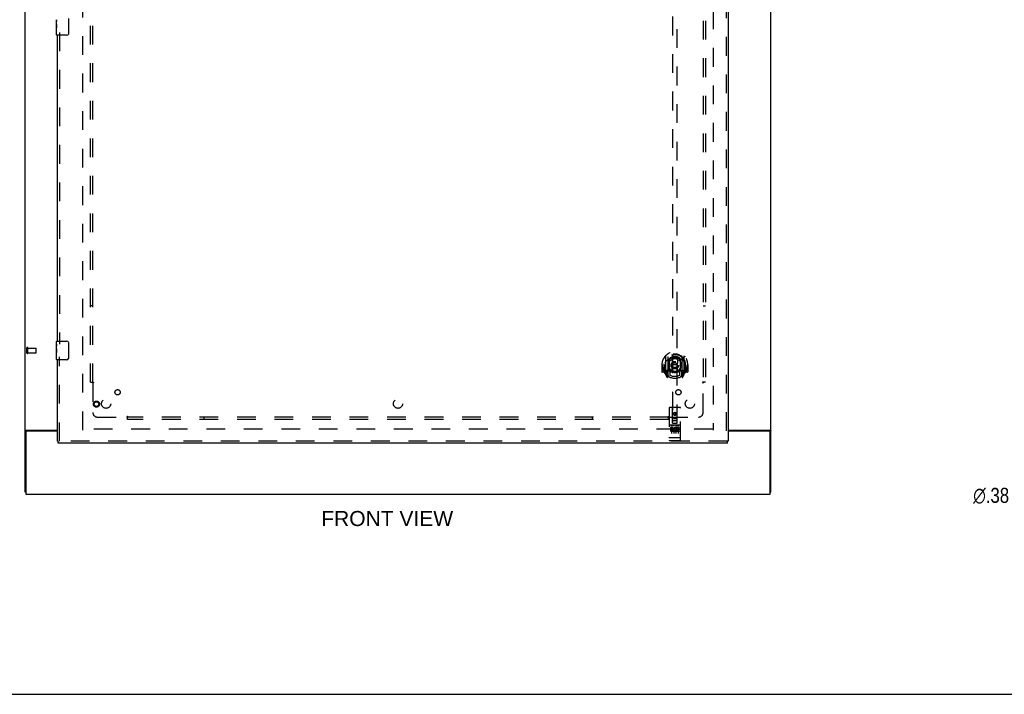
# Model space of a CAD drawing. Header units: inches. Extents: x 0 to 184, y 0 to 119.
# Tile 7 of 115: x 46 to 100, y 0 to 36. Entities that reach past the tile are written whole.
import ezdxf

# ---------------------------------------------------------------- set-up
doc = ezdxf.new("R2010")
doc.units = ezdxf.units.IN
doc.header["$LTSCALE"] = 10.121375
doc.header["$MEASUREMENT"] = 0
doc.linetypes.add('HIDDEN', pattern=[0.2, 0.1, -0.1])
doc.layers.get('0').update_dxf_attribs({"linetype": 'CONTINUOUS'})
for name, color, linetype in [('DEFAULT_2', 8, 'HIDDEN'), ('DIMENSIONS', 7, 'CONTINUOUS'), ('DOOR_ASSEMBLY', 7, 'CONTINUOUS'), ('SUBPANEL', 7, 'CONTINUOUS')]:
    doc.layers.add(name, color=color, linetype=linetype)
doc.styles.get("Standard").update_dxf_attribs({"font": 'arial.ttf'})
doc.styles.add('TEXTSTYLE_1', font='gdt', dxfattribs={"width": 0.8})
doc.dimstyles.new('DIMSTYLE_2', dxfattribs={"dimtxt": 0.811875, "dimasz": 1.0825, "dimexe": 0.09, "dimexo": 0.07, "dimgap": 0.09, "dimtad": 0, "dimtih": 1, "dimtoh": 1, "dimzin": 4, "dimdsep": 46, "dimtxsty": 'Standard', "dimblk": '_FILLED', "dimblk1": '_FILLED', "dimblk2": '_FILLED', "dimcen": 0.09, "dimadec": 3, "dimazin": 1, "dimtfac": 1, "dimtdec": 3, "dimtofl": 0, "dimtmove": 0, "dimatfit": 1, "dimldrblk": '_FILLED', "dimfxl": 0, "dimtolj": 1, "dimtzin": 4, "dimarcsym": 0})

# ---------------------------------------------------------------- blocks, each defined once
blk = doc.blocks.new('_FILLED')
at = {"color": 0, "linetype": 'ByBlock'}
blk.add_solid([(0, 0), (-1, 0.2), (-1, -0.2)], dxfattribs=at)
blk = doc.blocks.new('*D24')
at = {"layer": 'DIMENSIONS', "color": 2, "linetype": 'Continuous'}
for p, q in [((103.215, 11.951), (101.202, 10.731)), ((101.202, 10.731), (100.255, 10.731))]:
    blk.add_line(p, q, dxfattribs=at)
at = {"layer": 'DIMENSIONS', "color": 2, "linetype": 'Continuous', "xscale": 1.0825, "yscale": 1.0825, "zscale": 1.0825, "rotation": 31.2392584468}
blk.add_blockref('_FILLED', (103.215, 11.951), dxfattribs=at)
at = {"layer": 'DIMENSIONS', "color": 2, "linetype": 'Continuous', "insert": (99.849, 11.137), "char_height": 0.81188, "width": 2.65796, "attachment_point": 3, "line_spacing_factor": 0.9, "style": 'TEXTSTYLE_1'}
blk.add_mtext('{\\fgdt;n}\\fArial;.38', dxfattribs=at)

msp = doc.modelspace()

# ---------------------------------------------------------------- linework, layer by layer
at = {"color": 3, "linetype": 'Continuous'}
for p, q in [((46.749, 10.903), (46.749, 78.695)), ((86.999, 10.903), (86.999, 78.695)), ((46.795, 14.235), (46.783, 14.232)), ((46.801, 14.135), (46.801, 10.799)), ((46.818, 14.247), (48.499, 14.247)), ((48.499, 14.195), (46.861, 14.195)), ((84.686, 14.247), (86.929, 14.247)), ((86.887, 14.195), (84.686, 14.195)), ((86.947, 10.799), (86.947, 14.135)), ((46.801, 10.799), (86.947, 10.799))]:
    msp.add_line(p, q, dxfattribs=at)
at = {"color": 7, "linetype": 'Continuous'}
for p, q in [((46.801, 10.903), (46.749, 10.903)), ((86.947, 10.903), (86.999, 10.903)), ((0, 0), (184.025, 0))]:
    msp.add_line(p, q, dxfattribs=at)
at = {"color": 3, "linetype": 'Continuous'}
for points in [[(46.783, 14.232), (46.779, 14.23), (46.776, 14.229), (46.773, 14.228), (46.769, 14.227), (46.766, 14.225), (46.764, 14.224), (46.761, 14.223), (46.759, 14.221), (46.756, 14.219), (46.754, 14.218), (46.753, 14.216), (46.752, 14.215), (46.75, 14.213), (46.75, 14.211), (46.749, 14.21), (46.749, 14.208), (46.749, 14.206)], [(46.818, 14.247), (46.817, 14.245), (46.814, 14.244), (46.812, 14.242), (46.809, 14.241), (46.806, 14.24), (46.802, 14.238), (46.798, 14.237), (46.795, 14.235)], [(86.929, 14.247), (86.931, 14.245), (86.933, 14.244), (86.935, 14.242), (86.938, 14.241), (86.941, 14.24), (86.945, 14.238), (86.949, 14.237), (86.953, 14.235), (86.964, 14.232)], [(86.964, 14.232), (86.968, 14.23), (86.971, 14.229), (86.975, 14.228), (86.978, 14.227), (86.981, 14.225), (86.983, 14.224), (86.986, 14.223), (86.989, 14.221), (86.991, 14.219), (86.993, 14.218), (86.994, 14.216), (86.996, 14.215), (86.997, 14.213), (86.997, 14.211), (86.998, 14.21), (86.998, 14.208), (86.999, 14.206)]]:
    msp.add_lwpolyline(points, dxfattribs=at)
for centre, start, end in [((46.861, 14.135), 90, 180), ((86.887, 14.135), 0, 90)]:
    msp.add_arc(centre, 0.06, start, end, dxfattribs=at)
at = {"layer": 'DEFAULT_2', "color": 8, "linetype": 'HIDDEN'}
for p, q in [((49.874, 14.247), (49.874, 75.351)), ((83.874, 75.351), (83.874, 14.247)), ((46.853, 18.407), (46.853, 18.691)), ((46.896, 18.407), (46.896, 18.691)), ((46.896, 18.673), (47.343, 18.673)), ((47.353, 18.435), (47.353, 18.663)), ((46.896, 18.425), (47.343, 18.425)), ((83.86, 14.299), (49.888, 14.299))]:
    msp.add_line(p, q, dxfattribs=at)
for centre, radius, start, end in [((46.874, 18.691), 0.0215, 360, 180), ((47.343, 18.663), 0.01, 360, 90), ((46.874, 18.407), 0.0215, 180, 0), ((47.343, 18.435), 0.01, 270, 0)]:
    msp.add_arc(centre, radius, start, end, dxfattribs=at)
at = {"layer": 'DOOR_ASSEMBLY', "color": 8, "linetype": 'HIDDEN'}
for p, q in [((84.582, 75.945), (84.582, 13.653)), ((81.686, 42.628), (81.686, 14.626)), ((81.936, 14.626), (81.936, 42.628)), ((48.603, 35.704), (48.603, 18.894)), ((48.603, 13.653), (48.603, 18.204)), ((81.311, 18.254), (81.311, 17.286)), ((81.429, 18.2), (81.429, 17.184)), ((81.436, 18.175), (81.436, 17.172)), ((81.529, 17.452), (81.529, 18.083)), ((81.536, 18.136), (81.536, 18.033)), ((81.648, 18.109), (81.679, 17.77)), ((81.974, 18.109), (81.944, 17.77)), ((82.086, 18.033), (82.086, 18.136)), ((82.094, 18.083), (82.094, 17.452)), ((82.186, 18.175), (82.186, 17.172)), ((82.194, 18.2), (82.194, 17.184)), ((82.311, 17.286), (82.311, 18.254)), ((81.126, 17.77), (81.111, 17.77)), ((81.111, 17.77), (81.111, 17.397)), ((81.229, 17.77), (81.244, 17.77)), ((81.229, 17.77), (81.229, 17.382)), ((81.236, 17.817), (81.236, 17.819)), ((81.236, 17.359), (81.236, 17.817)), ((81.648, 17.426), (81.679, 17.77)), ((81.944, 17.77), (81.679, 17.77)), ((81.974, 17.426), (81.944, 17.77)), ((82.394, 17.77), (82.379, 17.77)), ((82.386, 17.817), (82.386, 17.819)), ((82.386, 17.359), (82.386, 17.817)), ((82.394, 17.77), (82.394, 17.382)), ((82.511, 17.77), (82.496, 17.77)), ((82.511, 17.77), (82.511, 17.397)), ((81.229, 17.382), (81.126, 17.382)), ((81.229, 17.382), (81.237, 17.397)), ((81.315, 17.276), (81.386, 17.1)), ((81.429, 17.441), (81.369, 17.441)), ((81.369, 17.441), (81.369, 17.291)), ((81.369, 17.291), (81.436, 17.291)), ((81.406, 17.345), (81.377, 17.299)), ((81.407, 17.18), (81.412, 17.177)), ((81.414, 17.103), (81.429, 17.184)), ((81.506, 17.122), (81.436, 17.231)), ((81.439, 17.404), (81.439, 17.197)), ((81.529, 17.442), (81.456, 17.442)), ((81.524, 17.424), (81.459, 17.424)), ((81.536, 17.472), (81.536, 17.219)), ((82.086, 17.219), (82.086, 17.472)), ((82.166, 17.442), (82.094, 17.442)), ((82.164, 17.424), (82.098, 17.424)), ((82.186, 17.231), (82.116, 17.122)), ((82.184, 17.197), (82.184, 17.404)), ((82.186, 17.291), (82.254, 17.291)), ((82.254, 17.441), (82.194, 17.441)), ((82.194, 17.184), (82.208, 17.103)), ((82.214, 17.18), (82.215, 17.18)), ((82.215, 17.18), (82.215, 17.18)), ((82.215, 17.18), (82.215, 17.18)), ((82.245, 17.299), (82.216, 17.345)), ((82.236, 17.1), (82.307, 17.276)), ((82.254, 17.291), (82.254, 17.441)), ((82.385, 17.397), (82.394, 17.382)), ((82.496, 17.382), (82.394, 17.382)), ((81.499, 15.436), (81.499, 13.711)), ((82.094, 15.466), (81.529, 15.466)), ((81.685, 14.626), (81.681, 15.436)), ((81.938, 14.626), (81.941, 15.436)), ((82.124, 13.711), (82.124, 15.436)), ((81.683, 14.876), (81.939, 14.876)), ((81.811, 15.199), (81.749, 15.163)), ((81.749, 15.163), (81.759, 15.157)), ((81.749, 15.163), (81.749, 15.09)), ((81.749, 15.09), (81.759, 15.096)), ((81.749, 15.09), (81.811, 15.054)), ((81.811, 15.187), (81.759, 15.157)), ((81.759, 15.157), (81.759, 15.096)), ((81.759, 15.096), (81.811, 15.066)), ((81.874, 15.163), (81.811, 15.199)), ((81.811, 15.199), (81.811, 15.187)), ((81.864, 15.157), (81.811, 15.187)), ((81.811, 15.066), (81.864, 15.096)), ((81.811, 15.054), (81.874, 15.09)), ((81.811, 15.054), (81.811, 15.066)), ((81.874, 15.163), (81.864, 15.157)), ((81.864, 15.096), (81.864, 15.157)), ((81.874, 15.09), (81.864, 15.096)), ((81.874, 15.09), (81.874, 15.163)), ((82.094, 14.509), (81.529, 14.509)), ((81.667, 14.387), (81.574, 14.387)), ((81.574, 14.387), (81.574, 14.345)), ((81.667, 14.345), (81.574, 14.345)), ((81.6, 14.493), (81.772, 14.493)), ((81.624, 14.378), (81.624, 14.072)), ((81.685, 14.626), (81.686, 14.626)), ((81.686, 14.626), (81.936, 14.626)), ((81.896, 14.751), (81.726, 14.751)), ((81.749, 14.378), (81.749, 14.072)), ((81.85, 14.493), (82.022, 14.493)), ((81.874, 14.378), (81.874, 14.072)), ((81.887, 14.351), (81.874, 14.333)), ((81.883, 14.377), (81.887, 14.375)), ((82.043, 14.387), (81.887, 14.387)), ((81.887, 14.387), (81.887, 14.375)), ((81.887, 14.351), (81.887, 14.174)), ((82.043, 14.345), (81.929, 14.345)), ((81.929, 14.345), (81.929, 14.301)), ((81.936, 14.626), (81.938, 14.626)), ((81.999, 14.378), (81.999, 14.072)), ((82.043, 14.387), (82.043, 14.345)), ((81.517, 13.84), (81.516, 13.84)), ((81.516, 13.84), (81.516, 13.84)), ((81.518, 13.84), (81.517, 13.84)), ((81.519, 13.84), (81.518, 13.84)), ((81.519, 13.839), (81.519, 13.84)), ((81.52, 13.839), (81.519, 13.839)), ((81.521, 13.839), (81.52, 13.839)), ((81.522, 13.839), (81.521, 13.839)), ((81.523, 13.839), (81.522, 13.839)), ((81.524, 13.839), (81.523, 13.839)), ((81.525, 13.839), (81.524, 13.839)), ((81.524, 13.839), (81.524, 13.839)), ((81.526, 13.839), (81.525, 13.839)), ((81.527, 13.839), (81.526, 13.839)), ((81.528, 13.839), (81.527, 13.839)), ((81.529, 13.839), (81.528, 13.839)), ((82.094, 13.839), (81.529, 13.839)), ((81.671, 14.301), (81.624, 14.301)), ((81.667, 14.26), (81.638, 14.26)), ((81.73, 14.216), (81.638, 14.216)), ((81.73, 14.174), (81.638, 14.174)), ((81.73, 14.216), (81.73, 14.174)), ((81.862, 14.222), (81.879, 14.183)), ((82.043, 14.174), (81.887, 14.174)), ((82.022, 14.301), (81.929, 14.301)), ((82.022, 14.259), (81.929, 14.259)), ((81.929, 14.259), (81.929, 14.216)), ((82.043, 14.216), (81.929, 14.216)), ((82.022, 14.301), (82.022, 14.259)), ((82.043, 14.216), (82.043, 14.174)), ((82.094, 13.839), (82.095, 13.839)), ((82.095, 13.839), (82.096, 13.839)), ((82.096, 13.839), (82.097, 13.839)), ((82.096, 13.839), (82.096, 13.839)), ((82.097, 13.839), (82.098, 13.839)), ((82.098, 13.839), (82.099, 13.839)), ((82.099, 13.839), (82.1, 13.839)), ((82.1, 13.839), (82.101, 13.839)), ((82.101, 13.839), (82.102, 13.839)), ((82.101, 13.839), (82.101, 13.839)), ((82.102, 13.839), (82.103, 13.839)), ((82.103, 13.839), (82.104, 13.84)), ((82.104, 13.84), (82.105, 13.84)), ((82.105, 13.84), (82.106, 13.84)), ((82.105, 13.84), (82.105, 13.84)), ((82.106, 13.84), (82.107, 13.84)), ((82.107, 13.84), (82.108, 13.84)), ((84.644, 13.653), (48.541, 13.653)), ((82.094, 13.681), (81.529, 13.681))]:
    msp.add_line(p, q, dxfattribs=at)
at = {"layer": 'DOOR_ASSEMBLY', "color": 3, "linetype": 'Continuous'}
for p, q in [((84.686, 75.945), (84.686, 13.653)), ((48.499, 19.049), (48.499, 35.549)), ((48.499, 13.653), (48.499, 18.049)), ((84.644, 13.549), (48.541, 13.549))]:
    msp.add_line(p, q, dxfattribs=at)
at = {"layer": 'DOOR_ASSEMBLY', "color": 7, "linetype": 'Continuous'}
for p, q in [((48.439, 36.13), (48.439, 36.387)), ((48.444, 36.332), (48.439, 36.332)), ((48.439, 36.164), (48.445, 36.164)), ((48.439, 35.564), (48.439, 36.127)), ((48.445, 36.164), (48.445, 36.3)), ((49.093, 36.449), (49.093, 35.649)), ((48.44, 36.101), (48.439, 36.101)), ((48.439, 35.969), (48.444, 35.969)), ((48.439, 35.933), (48.445, 35.933)), ((48.439, 35.87), (48.445, 35.87)), ((48.439, 35.703), (48.445, 35.703)), ((48.445, 35.703), (48.445, 35.933)), ((48.994, 35.549), (48.454, 35.549)), ((48.439, 18.888), (48.439, 19.034)), ((48.439, 18.63), (48.439, 18.887)), ((48.444, 18.832), (48.439, 18.832)), ((48.439, 18.664), (48.445, 18.664)), ((48.439, 18.064), (48.439, 18.627)), ((48.44, 18.601), (48.439, 18.601)), ((48.445, 18.664), (48.445, 18.8)), ((48.454, 19.049), (48.994, 19.049)), ((49.093, 18.949), (49.093, 18.149)), ((48.439, 18.469), (48.444, 18.469)), ((48.439, 18.433), (48.445, 18.433)), ((48.439, 18.37), (48.445, 18.37)), ((48.439, 18.203), (48.445, 18.203)), ((48.445, 18.203), (48.445, 18.433)), ((48.994, 18.049), (48.454, 18.049)), ((48.499, 13.653), (48.541, 13.653)), ((48.541, 13.549), (48.541, 13.653)), ((84.686, 13.653), (84.644, 13.653)), ((84.644, 13.549), (84.644, 13.653))]:
    msp.add_line(p, q, dxfattribs=at)
for points in [[(48.439, 36.388), (48.439, 36.384), (48.439, 36.38), (48.44, 36.374), (48.44, 36.368), (48.441, 36.361), (48.442, 36.353), (48.443, 36.345), (48.444, 36.337)], [(48.439, 36.13), (48.439, 36.122), (48.439, 36.113), (48.44, 36.103)], [(48.444, 36.337), (48.445, 36.328), (48.445, 36.319), (48.445, 36.309), (48.445, 36.3)], [(48.44, 36.103), (48.441, 36.092), (48.442, 36.081), (48.443, 36.069), (48.444, 36.057), (48.444, 36.045), (48.445, 36.032), (48.445, 36.019), (48.445, 36.007), (48.445, 35.994), (48.445, 35.981), (48.444, 35.968), (48.444, 35.956), (48.443, 35.944)], [(49.093, 35.649), (49.093, 35.642), (49.093, 35.636), (49.092, 35.63), (49.09, 35.624), (49.089, 35.618), (49.087, 35.612)], [(48.439, 18.888), (48.439, 18.884), (48.439, 18.88), (48.44, 18.874), (48.44, 18.868), (48.441, 18.861), (48.442, 18.853), (48.443, 18.845), (48.444, 18.837)], [(48.439, 18.63), (48.439, 18.622), (48.439, 18.613), (48.44, 18.603)], [(48.44, 18.603), (48.441, 18.592), (48.442, 18.581), (48.443, 18.569), (48.444, 18.557), (48.444, 18.545), (48.445, 18.532), (48.445, 18.519), (48.445, 18.507), (48.445, 18.494), (48.445, 18.481), (48.444, 18.468), (48.444, 18.456), (48.443, 18.444)], [(48.444, 18.837), (48.445, 18.828), (48.445, 18.819), (48.445, 18.809), (48.445, 18.8)], [(49.087, 18.985), (49.089, 18.979), (49.09, 18.973), (49.092, 18.967), (49.093, 18.961), (49.093, 18.955), (49.093, 18.949)], [(49.093, 18.149), (49.093, 18.142), (49.093, 18.136), (49.092, 18.13), (49.09, 18.124), (49.089, 18.118), (49.087, 18.112)]]:
    msp.add_lwpolyline(points, dxfattribs=at)
at = {"layer": 'DOOR_ASSEMBLY', "color": 8, "linetype": 'HIDDEN'}
for points in [[(81.266, 18.209), (81.266, 18.21), (81.267, 18.211), (81.268, 18.211), (81.268, 18.212), (81.269, 18.213), (81.27, 18.214), (81.271, 18.215), (81.271, 18.215), (81.272, 18.216), (81.273, 18.217), (81.274, 18.218), (81.274, 18.218), (81.275, 18.219), (81.276, 18.22), (81.277, 18.22), (81.278, 18.221), (81.278, 18.222), (81.279, 18.222), (81.28, 18.223), (81.281, 18.224), (81.282, 18.224), (81.283, 18.225), (81.284, 18.225), (81.284, 18.226), (81.285, 18.226), (81.286, 18.227), (81.287, 18.228), (81.288, 18.228), (81.289, 18.229), (81.29, 18.229), (81.291, 18.229), (81.292, 18.23), (81.293, 18.23), (81.293, 18.231)], [(81.623, 18.127), (81.628, 18.128), (81.634, 18.13), (81.639, 18.131), (81.645, 18.133), (81.65, 18.134), (81.656, 18.135), (81.661, 18.136), (81.667, 18.138), (81.672, 18.139), (81.678, 18.14), (81.683, 18.141), (81.689, 18.142), (81.694, 18.143), (81.7, 18.144), (81.705, 18.145), (81.711, 18.145), (81.716, 18.146), (81.722, 18.147), (81.727, 18.148), (81.733, 18.148), (81.738, 18.149), (81.744, 18.149), (81.75, 18.15), (81.755, 18.15), (81.761, 18.151), (81.766, 18.151), (81.772, 18.152), (81.777, 18.152), (81.783, 18.152), (81.789, 18.152), (81.794, 18.152), (81.8, 18.153), (81.805, 18.153), (81.811, 18.153), (81.817, 18.153), (81.822, 18.153), (81.828, 18.152), (81.833, 18.152), (81.839, 18.152), (81.845, 18.152), (81.85, 18.152), (81.856, 18.151), (81.861, 18.151), (81.867, 18.15), (81.873, 18.15), (81.878, 18.149), (81.884, 18.149), (81.889, 18.148), (81.895, 18.148), (81.9, 18.147), (81.906, 18.146), (81.911, 18.145), (81.917, 18.145), (81.922, 18.144), (81.928, 18.143), (81.934, 18.142), (81.939, 18.141), (81.945, 18.14), (81.95, 18.139), (81.956, 18.138), (81.961, 18.136), (81.966, 18.135), (81.972, 18.134), (81.977, 18.133), (81.983, 18.131), (81.988, 18.13), (81.994, 18.128), (81.999, 18.127)], [(82.329, 18.231), (82.33, 18.23), (82.33, 18.23), (82.331, 18.229), (82.332, 18.229), (82.333, 18.229), (82.334, 18.228), (82.335, 18.228), (82.336, 18.227), (82.337, 18.226), (82.338, 18.226), (82.339, 18.225), (82.339, 18.225), (82.34, 18.224), (82.341, 18.224), (82.342, 18.223), (82.343, 18.222), (82.344, 18.222), (82.344, 18.221), (82.345, 18.22), (82.346, 18.22), (82.347, 18.219), (82.348, 18.218), (82.348, 18.218), (82.349, 18.217), (82.35, 18.216), (82.351, 18.215), (82.351, 18.215), (82.352, 18.214), (82.353, 18.213), (82.354, 18.212), (82.354, 18.211), (82.355, 18.211), (82.356, 18.21), (82.356, 18.209)], [(81.357, 17.985), (81.355, 17.984), (81.354, 17.983), (81.352, 17.981), (81.351, 17.98), (81.349, 17.978), (81.347, 17.976), (81.346, 17.975), (81.344, 17.973), (81.342, 17.971), (81.34, 17.969), (81.338, 17.967), (81.337, 17.965), (81.335, 17.963), (81.333, 17.961), (81.331, 17.959), (81.329, 17.957), (81.327, 17.954), (81.325, 17.952), (81.323, 17.949), (81.32, 17.946), (81.318, 17.943), (81.316, 17.94), (81.314, 17.937), (81.311, 17.934), (81.309, 17.931), (81.306, 17.927), (81.304, 17.924), (81.301, 17.92), (81.299, 17.916), (81.296, 17.912), (81.293, 17.908), (81.291, 17.903), (81.288, 17.899), (81.285, 17.894), (81.282, 17.889), (81.279, 17.884)], [(82.344, 17.884), (82.34, 17.889), (82.337, 17.894), (82.334, 17.899), (82.332, 17.903), (82.329, 17.908), (82.326, 17.912), (82.323, 17.916), (82.321, 17.92), (82.318, 17.924), (82.316, 17.927), (82.313, 17.931), (82.311, 17.934), (82.309, 17.937), (82.306, 17.94), (82.304, 17.943), (82.302, 17.946), (82.3, 17.949), (82.297, 17.952), (82.295, 17.954), (82.293, 17.957), (82.291, 17.959), (82.289, 17.961), (82.287, 17.963), (82.285, 17.965), (82.284, 17.967), (82.282, 17.969), (82.28, 17.971), (82.278, 17.973), (82.277, 17.975), (82.275, 17.976), (82.273, 17.978), (82.272, 17.98), (82.27, 17.981), (82.268, 17.982), (82.267, 17.984), (82.265, 17.985)], [(81.293, 17.309), (81.293, 17.31), (81.292, 17.31), (81.291, 17.311), (81.29, 17.311), (81.289, 17.312), (81.288, 17.312), (81.287, 17.313), (81.286, 17.313), (81.285, 17.314), (81.284, 17.314), (81.284, 17.315), (81.283, 17.315), (81.282, 17.316), (81.281, 17.317), (81.28, 17.317), (81.279, 17.318), (81.278, 17.319), (81.278, 17.319), (81.277, 17.32), (81.276, 17.321), (81.275, 17.321), (81.274, 17.322), (81.274, 17.323), (81.273, 17.323), (81.272, 17.324), (81.271, 17.325), (81.271, 17.326), (81.27, 17.326), (81.269, 17.327), (81.268, 17.328), (81.268, 17.329), (81.267, 17.33), (81.266, 17.33), (81.266, 17.331)], [(82.356, 17.331), (82.356, 17.33), (82.355, 17.33), (82.354, 17.329), (82.354, 17.328), (82.353, 17.327), (82.352, 17.326), (82.351, 17.326), (82.351, 17.325), (82.35, 17.324), (82.349, 17.323), (82.348, 17.323), (82.348, 17.322), (82.347, 17.321), (82.346, 17.321), (82.345, 17.32), (82.344, 17.319), (82.344, 17.319), (82.343, 17.318), (82.342, 17.317), (82.341, 17.317), (82.34, 17.316), (82.339, 17.315), (82.339, 17.315), (82.338, 17.314), (82.337, 17.314), (82.336, 17.313), (82.335, 17.313), (82.334, 17.312), (82.333, 17.312), (82.332, 17.311), (82.331, 17.311), (82.33, 17.31), (82.33, 17.31), (82.329, 17.309)], [(81.594, 14.492), (81.594, 14.492), (81.594, 14.492), (81.594, 14.492), (81.594, 14.492), (81.594, 14.492), (81.594, 14.492), (81.594, 14.492), (81.594, 14.492), (81.594, 14.492), (81.594, 14.492), (81.595, 14.492), (81.595, 14.492), (81.595, 14.492), (81.595, 14.492), (81.595, 14.493), (81.595, 14.493), (81.595, 14.493), (81.595, 14.493), (81.596, 14.493), (81.596, 14.493), (81.596, 14.493), (81.596, 14.493), (81.596, 14.493), (81.596, 14.493), (81.596, 14.493), (81.597, 14.493), (81.597, 14.493), (81.597, 14.493), (81.597, 14.493), (81.597, 14.493), (81.597, 14.493), (81.597, 14.493), (81.598, 14.493), (81.598, 14.493), (81.598, 14.493), (81.598, 14.493), (81.598, 14.493), (81.599, 14.493), (81.599, 14.493), (81.599, 14.493), (81.599, 14.493), (81.599, 14.493), (81.599, 14.493), (81.6, 14.493), (81.6, 14.493)], [(81.772, 14.493), (81.772, 14.493), (81.772, 14.493), (81.773, 14.493), (81.773, 14.493), (81.773, 14.493), (81.773, 14.493), (81.773, 14.493), (81.774, 14.493), (81.774, 14.493), (81.774, 14.493), (81.774, 14.493), (81.774, 14.493), (81.774, 14.493), (81.775, 14.493), (81.775, 14.493), (81.775, 14.493), (81.775, 14.493), (81.775, 14.493), (81.775, 14.493), (81.776, 14.493), (81.776, 14.493), (81.776, 14.493), (81.776, 14.493), (81.776, 14.493), (81.776, 14.493), (81.776, 14.493), (81.777, 14.493), (81.777, 14.493), (81.777, 14.493), (81.777, 14.493), (81.777, 14.493), (81.777, 14.492), (81.777, 14.492), (81.777, 14.492), (81.777, 14.492), (81.778, 14.492), (81.778, 14.492), (81.778, 14.492), (81.778, 14.492), (81.778, 14.492), (81.778, 14.492), (81.778, 14.492), (81.778, 14.492), (81.778, 14.492), (81.778, 14.492), (81.779, 14.492)], [(81.844, 14.492), (81.844, 14.492), (81.844, 14.492), (81.844, 14.492), (81.844, 14.492), (81.844, 14.492), (81.844, 14.492), (81.844, 14.492), (81.844, 14.492), (81.844, 14.492), (81.844, 14.492), (81.845, 14.492), (81.845, 14.492), (81.845, 14.492), (81.845, 14.492), (81.845, 14.493), (81.845, 14.493), (81.845, 14.493), (81.845, 14.493), (81.846, 14.493), (81.846, 14.493), (81.846, 14.493), (81.846, 14.493), (81.846, 14.493), (81.846, 14.493), (81.846, 14.493), (81.847, 14.493), (81.847, 14.493), (81.847, 14.493), (81.847, 14.493), (81.847, 14.493), (81.847, 14.493), (81.847, 14.493), (81.848, 14.493), (81.848, 14.493), (81.848, 14.493), (81.848, 14.493), (81.848, 14.493), (81.849, 14.493), (81.849, 14.493), (81.849, 14.493), (81.849, 14.493), (81.849, 14.493), (81.849, 14.493), (81.85, 14.493), (81.85, 14.493)], [(82.022, 14.493), (82.022, 14.493), (82.022, 14.493), (82.023, 14.493), (82.023, 14.493), (82.023, 14.493), (82.023, 14.493), (82.023, 14.493), (82.024, 14.493), (82.024, 14.493), (82.024, 14.493), (82.024, 14.493), (82.024, 14.493), (82.024, 14.493), (82.025, 14.493), (82.025, 14.493), (82.025, 14.493), (82.025, 14.493), (82.025, 14.493), (82.025, 14.493), (82.026, 14.493), (82.026, 14.493), (82.026, 14.493), (82.026, 14.493), (82.026, 14.493), (82.026, 14.493), (82.026, 14.493), (82.027, 14.493), (82.027, 14.493), (82.027, 14.493), (82.027, 14.493), (82.027, 14.493), (82.027, 14.492), (82.027, 14.492), (82.027, 14.492), (82.027, 14.492), (82.028, 14.492), (82.028, 14.492), (82.028, 14.492), (82.028, 14.492), (82.028, 14.492), (82.028, 14.492), (82.028, 14.492), (82.028, 14.492), (82.028, 14.492), (82.028, 14.492), (82.029, 14.492)], [(81.516, 13.84), (81.515, 13.84), (81.514, 13.84), (81.514, 13.84), (81.514, 13.84), (81.513, 13.84), (81.513, 13.84), (81.513, 13.84), (81.512, 13.84), (81.512, 13.84), (81.512, 13.84), (81.511, 13.84), (81.511, 13.841), (81.511, 13.841), (81.51, 13.841), (81.51, 13.841), (81.51, 13.841), (81.509, 13.841), (81.509, 13.841), (81.509, 13.841), (81.508, 13.841), (81.508, 13.841), (81.508, 13.841), (81.507, 13.841), (81.507, 13.841), (81.507, 13.841), (81.506, 13.842), (81.506, 13.842), (81.506, 13.842), (81.506, 13.842), (81.505, 13.842), (81.505, 13.842), (81.505, 13.842), (81.505, 13.842), (81.504, 13.842), (81.504, 13.842), (81.504, 13.842), (81.504, 13.842), (81.503, 13.843), (81.503, 13.843), (81.503, 13.843), (81.503, 13.843), (81.502, 13.843), (81.502, 13.843), (81.502, 13.843), (81.502, 13.843), (81.502, 13.843), (81.502, 13.843), (81.501, 13.843), (81.501, 13.844), (81.501, 13.844), (81.501, 13.844), (81.501, 13.844), (81.501, 13.844), (81.5, 13.844), (81.5, 13.844), (81.5, 13.844), (81.5, 13.844), (81.5, 13.844), (81.5, 13.844), (81.5, 13.845), (81.499, 13.845), (81.499, 13.845), (81.499, 13.845), (81.499, 13.845), (81.499, 13.845), (81.499, 13.845), (81.499, 13.845), (81.499, 13.845), (81.499, 13.846), (81.499, 13.846), (81.499, 13.846), (81.499, 13.846), (81.499, 13.846), (81.499, 13.846), (81.499, 13.846), (81.499, 13.846), (81.499, 13.846), (81.499, 13.846), (81.499, 13.847)], [(82.108, 13.84), (82.108, 13.84), (82.108, 13.84), (82.109, 13.84), (82.109, 13.84), (82.109, 13.84), (82.11, 13.84), (82.11, 13.84), (82.111, 13.84), (82.111, 13.84), (82.111, 13.841), (82.112, 13.841), (82.112, 13.841), (82.112, 13.841), (82.113, 13.841), (82.113, 13.841), (82.113, 13.841), (82.114, 13.841), (82.114, 13.841), (82.114, 13.841), (82.114, 13.841), (82.115, 13.841), (82.115, 13.841), (82.115, 13.841), (82.116, 13.842), (82.116, 13.842), (82.116, 13.842), (82.116, 13.842), (82.117, 13.842), (82.117, 13.842), (82.117, 13.842), (82.118, 13.842), (82.118, 13.842), (82.118, 13.842), (82.118, 13.842), (82.118, 13.842), (82.119, 13.843), (82.119, 13.843), (82.119, 13.843), (82.119, 13.843), (82.12, 13.843), (82.12, 13.843), (82.12, 13.843), (82.12, 13.843), (82.12, 13.843), (82.121, 13.843), (82.121, 13.843), (82.121, 13.844), (82.121, 13.844), (82.121, 13.844), (82.121, 13.844), (82.122, 13.844), (82.122, 13.844), (82.122, 13.844), (82.122, 13.844), (82.122, 13.844), (82.122, 13.844), (82.122, 13.844), (82.122, 13.845), (82.123, 13.845), (82.123, 13.845), (82.123, 13.845), (82.123, 13.845), (82.123, 13.845), (82.123, 13.845), (82.123, 13.845), (82.123, 13.845), (82.123, 13.846), (82.123, 13.846), (82.123, 13.846), (82.123, 13.846), (82.123, 13.846), (82.123, 13.846), (82.123, 13.846), (82.124, 13.846), (82.124, 13.846), (82.124, 13.846), (82.124, 13.847)]]:
    msp.add_lwpolyline(points, dxfattribs=at)
for centre, radius in [((81.811, 17.752), 0.35), ((81.811, 17.752), 0.335), ((81.811, 17.752), 0.205), ((81.811, 17.752), 0.133), ((50.603, 15.653), 0.164), ((50.603, 15.653), 0.124), ((81.811, 15.126), 0.085), ((81.811, 15.126), 0.0845)]:
    msp.add_circle(centre, radius, dxfattribs=at)
at = {"layer": 'DOOR_ASSEMBLY', "color": 7, "linetype": 'Continuous'}
for centre, radius, start, end in [((48.994, 35.649), 0.1, 270, 338.7946), ((48.454, 35.564), 0.015, 180, 270), ((48.454, 19.034), 0.015, 90, 180), ((48.994, 18.949), 0.1, 21.1999, 90), ((48.994, 18.149), 0.1, 270, 338.7946), ((48.454, 18.064), 0.015, 180, 270)]:
    msp.add_arc(centre, radius, start, end, dxfattribs=at)
at = {"layer": 'DOOR_ASSEMBLY', "color": 8, "linetype": 'HIDDEN'}
for centre, radius, start, end in [((81.811, 17.77), 0.7, 305.5126, 234.4874), ((81.811, 17.768), 0.583, 0.2464, 179.7536), ((81.811, 17.742), 0.58, 7.6622, 172.3378), ((81.326, 18.254), 0.015, 135.0748, 180), ((81.811, 17.453), 0.7, 49.529, 130.471), ((81.444, 18.2), 0.015, 130.3587, 180), ((81.456, 18.175), 0.02, 129.3378, 179.9984), ((81.544, 18.083), 0.015, 112.9863, 180), ((81.811, 17.742), 0.48, 55.0461, 124.9539), ((81.811, 17.752), 0.343, 48.8739, 131.1261), ((81.628, 18.108), 0.02, 5.0796, 105.5752), ((81.994, 18.108), 0.02, 74.4248, 174.9204), ((82.079, 18.083), 0.015, 0, 67.0137), ((82.166, 18.175), 0.02, 0, 50.6594), ((82.179, 18.2), 0.015, 0, 49.6413), ((82.296, 18.254), 0.015, 0, 44.9252), ((81.811, 17.77), 0.685, 180, 213.0115), ((81.256, 17.817), 0.02, 172.3378, 180), ((81.566, 18.033), 0.03, 180, 311.1261), ((82.056, 18.033), 0.03, 228.8739, 360), ((81.811, 17.77), 0.685, 326.9885, 360), ((82.366, 17.817), 0.02, 0, 7.6622), ((81.126, 17.397), 0.015, 180, 270), ((81.256, 17.359), 0.02, 180, 215.2961), ((81.811, 17.752), 0.7, 215.2961, 324.7039), ((81.326, 17.286), 0.015, 180, 224.9252), ((81.381, 17.296), 0.005, 147.3208, 270), ((81.4, 17.106), 0.015, 201.8041, 350), ((81.811, 18.083), 0.7, 233.2319, 306.7681), ((81.416, 17.217), 0.02, 234.4874, 360), ((81.248, 17.446), 0.188, 327.3208, 360), ((81.419, 17.197), 0.02, 234.7457, 360), ((81.456, 17.422), 0.02, 90, 180), ((81.456, 17.172), 0.02, 180, 238.5295), ((81.459, 17.404), 0.02, 90, 180), ((81.524, 17.404), 0.02, 66.536, 90), ((81.544, 17.452), 0.015, 180, 247.0137), ((81.811, 18.065), 0.7, 246.536, 293.464), ((81.566, 17.472), 0.03, 48.8739, 180), ((81.811, 17.752), 0.6, 242.7204, 297.2796), ((81.811, 17.752), 0.343, 228.8739, 311.1261), ((81.628, 17.428), 0.02, 254.3869, 354.9204), ((81.994, 17.428), 0.02, 185.0796, 285.6131), ((82.056, 17.472), 0.03, 0, 131.1261), ((82.079, 17.452), 0.015, 292.9863, 360), ((82.098, 17.404), 0.02, 90, 113.464), ((82.164, 17.404), 0.02, 0, 90), ((82.166, 17.422), 0.02, 0, 90), ((82.166, 17.172), 0.02, 301.4688, 359.9992), ((82.204, 17.197), 0.02, 180, 305.2543), ((82.374, 17.446), 0.188, 180, 212.6792), ((82.206, 17.217), 0.02, 180, 305.5126), ((82.223, 17.106), 0.015, 190, 338.1959), ((82.241, 17.296), 0.005, 270, 32.6792), ((82.296, 17.286), 0.015, 315.0748, 360), ((82.366, 17.359), 0.02, 324.7039, 360), ((82.496, 17.397), 0.015, 270, 360), ((81.529, 15.436), 0.03, 90, 180), ((81.651, 15.436), 0.03, 0, 90), ((81.971, 15.436), 0.03, 90, 180), ((82.094, 15.436), 0.03, 0, 90), ((81.529, 14.539), 0.03, 180, 270), ((81.667, 14.324), 0.0635, 270, 90), ((81.667, 14.323), 0.0219, 280.307, 90), ((81.726, 14.711), 0.04, 90, 180), ((81.726, 14.666), 0.04, 180, 270), ((81.837, 14.281), 0.107, 64.2636, 293.4027), ((81.896, 14.711), 0.04, 0, 90), ((81.896, 14.666), 0.04, 270, 360), ((82.094, 14.539), 0.03, 270, 360), ((81.638, 14.238), 0.0644, 102.2995, 270.0775), ((81.638, 14.238), 0.0219, 89.9011, 270), ((81.837, 14.281), 0.0639, 54.8895, 293.4026), ((81.529, 13.711), 0.03, 180, 270), ((82.094, 13.711), 0.03, 270, 360)]:
    msp.add_arc(centre, radius, start, end, dxfattribs=at)
at = {"layer": 'DOOR_ASSEMBLY', "color": 7, "linetype": 'Continuous'}
for centre, start_param, end_param in [((48.702, 35.965), -3.141593, -2.961605), ((48.702, 18.465), 3.141593, 3.321581)]:
    msp.add_ellipse(centre, major_axis=(0.263, 0), ratio=0.432808, start_param=start_param, end_param=end_param, dxfattribs=at)
at = {"layer": 'SUBPANEL', "color": 8, "linetype": 'HIDDEN'}
for p, q in [((50.28, 16.83), (50.28, 72.767)), ((50.405, 16.83), (50.405, 72.767)), ((83.342, 72.767), (83.342, 16.83)), ((83.467, 72.767), (83.467, 16.83)), ((50.405, 20.955), (50.28, 20.955)), ((83.342, 20.955), (83.467, 20.955)), ((50.28, 16.83), (50.366, 16.83)), ((50.366, 16.83), (50.446, 16.83)), ((50.386, 16.813), (50.393, 16.806)), ((50.405, 16.795), (50.405, 15.205)), ((83.381, 16.83), (83.301, 16.83)), ((83.342, 15.205), (83.342, 16.795)), ((83.467, 16.83), (83.381, 16.83)), ((50.655, 14.955), (52.244, 14.955)), ((52.28, 14.916), (52.28, 14.996)), ((81.467, 14.955), (52.28, 14.955)), ((52.28, 14.83), (52.28, 14.916)), ((56.405, 14.955), (56.405, 14.83)), ((77.342, 14.955), (77.342, 14.83)), ((81.467, 14.916), (81.467, 14.996)), ((81.467, 14.83), (81.467, 14.916)), ((81.484, 14.936), (81.491, 14.943)), ((81.503, 14.955), (83.092, 14.955)), ((81.467, 14.83), (52.28, 14.83))]:
    msp.add_line(p, q, dxfattribs=at)
for points in [[(50.366, 16.83), (50.368, 16.828), (50.371, 16.827), (50.373, 16.825), (50.374, 16.824), (50.376, 16.822), (50.378, 16.82), (50.38, 16.819), (50.381, 16.817), (50.383, 16.816), (50.385, 16.814), (50.386, 16.813)], [(50.393, 16.806), (50.394, 16.804), (50.396, 16.803), (50.398, 16.801), (50.4, 16.799), (50.402, 16.797), (50.403, 16.796), (50.405, 16.795)], [(50.446, 16.83), (50.445, 16.828), (50.444, 16.826), (50.443, 16.825), (50.442, 16.823), (50.441, 16.822), (50.44, 16.82), (50.439, 16.819), (50.437, 16.817), (50.436, 16.816), (50.434, 16.814), (50.432, 16.813), (50.43, 16.811), (50.428, 16.81), (50.426, 16.809), (50.424, 16.807), (50.422, 16.806), (50.419, 16.805), (50.417, 16.803), (50.415, 16.802), (50.412, 16.8), (50.41, 16.799), (50.408, 16.797), (50.406, 16.796), (50.405, 16.795)], [(83.301, 16.83), (83.302, 16.828), (83.303, 16.826), (83.304, 16.825), (83.305, 16.823), (83.306, 16.822), (83.307, 16.82), (83.308, 16.819), (83.31, 16.817), (83.311, 16.816), (83.313, 16.814), (83.315, 16.813), (83.317, 16.811), (83.319, 16.81), (83.321, 16.809), (83.323, 16.807), (83.328, 16.805)], [(83.328, 16.805), (83.33, 16.803), (83.332, 16.802), (83.335, 16.8), (83.337, 16.799), (83.339, 16.797), (83.341, 16.796), (83.342, 16.795)], [(83.361, 16.813), (83.355, 16.806), (83.353, 16.804), (83.351, 16.803), (83.349, 16.801), (83.347, 16.799), (83.345, 16.797), (83.344, 16.796), (83.342, 16.795)], [(83.381, 16.83), (83.379, 16.828), (83.377, 16.827), (83.375, 16.825), (83.373, 16.824), (83.371, 16.822), (83.369, 16.82), (83.367, 16.819), (83.366, 16.817), (83.364, 16.816), (83.363, 16.814), (83.361, 16.813)], [(52.255, 14.97), (52.253, 14.967), (52.252, 14.965), (52.25, 14.963), (52.249, 14.96), (52.247, 14.958), (52.246, 14.957), (52.244, 14.955)], [(52.263, 14.936), (52.256, 14.943), (52.254, 14.945), (52.252, 14.946), (52.251, 14.948), (52.249, 14.95), (52.247, 14.952), (52.246, 14.953), (52.244, 14.955)], [(52.28, 14.996), (52.278, 14.995), (52.276, 14.994), (52.275, 14.993), (52.273, 14.993), (52.272, 14.991), (52.27, 14.99), (52.268, 14.989), (52.267, 14.987), (52.265, 14.986), (52.264, 14.984), (52.263, 14.982), (52.261, 14.98), (52.26, 14.978), (52.259, 14.976), (52.257, 14.974), (52.255, 14.97)], [(52.28, 14.916), (52.278, 14.918), (52.277, 14.921), (52.275, 14.923), (52.273, 14.925), (52.272, 14.926), (52.27, 14.928), (52.269, 14.93), (52.267, 14.932), (52.266, 14.933), (52.264, 14.935), (52.263, 14.936)], [(81.467, 14.996), (81.469, 14.995), (81.471, 14.994), (81.472, 14.993), (81.474, 14.993), (81.476, 14.991), (81.477, 14.99), (81.479, 14.989), (81.48, 14.987), (81.482, 14.986), (81.483, 14.984), (81.484, 14.982), (81.486, 14.98), (81.487, 14.978), (81.488, 14.976), (81.49, 14.974)], [(81.467, 14.916), (81.469, 14.918), (81.47, 14.921), (81.472, 14.923), (81.474, 14.925), (81.475, 14.926), (81.477, 14.928), (81.478, 14.93), (81.48, 14.932), (81.481, 14.933), (81.483, 14.935), (81.484, 14.936)], [(81.49, 14.974), (81.492, 14.97), (81.494, 14.967), (81.495, 14.965), (81.497, 14.963), (81.498, 14.96), (81.5, 14.958), (81.501, 14.957), (81.503, 14.955)], [(81.491, 14.943), (81.493, 14.945), (81.495, 14.946), (81.496, 14.948), (81.498, 14.95), (81.5, 14.952), (81.501, 14.953), (81.503, 14.955)]]:
    msp.add_lwpolyline(points, dxfattribs=at)
for centre, radius in [((51.742, 16.292), 0.141), ((82.005, 16.292), 0.141), ((51.124, 15.674), 0.25), ((66.874, 15.674), 0.25), ((82.624, 15.674), 0.25)]:
    msp.add_circle(centre, radius, dxfattribs=at)
for centre, start, end in [((50.655, 15.205), 180, 270), ((83.092, 15.205), 270, 360)]:
    msp.add_arc(centre, 0.25, start, end, dxfattribs=at)

# ---------------------------------------------------------------- texts
at = {"layer": 'DIMENSIONS', "color": 2, "linetype": 'Continuous', "insert": (66.29, 9.888), "char_height": 0.8119, "width": 7.10466, "attachment_point": 2, "line_spacing_factor": 0.9}
msp.add_mtext('FRONT VIEW', dxfattribs=at)

# ---------------------------------------------------------------- dimensions: what is measured, and where the dimension line sits
at = {"layer": 'DIMENSIONS', "color": 2, "linetype": 'Continuous'}
dim = msp.add_diameter_dim_2p(p1=(103.21492721, 11.95137034), p2=(103.53555562, 12.14585021), text='%%c<>', dimstyle='DIMSTYLE_2', override={"dimpost": '<>'}, dxfattribs=at)
dim.commit()
dim.dimension.update_dxf_attribs({"geometry": '*D24', "text_midpoint": (98.52015139, 10.73056793), "dimtype": 163})

doc.saveas('drawing.dxf')
